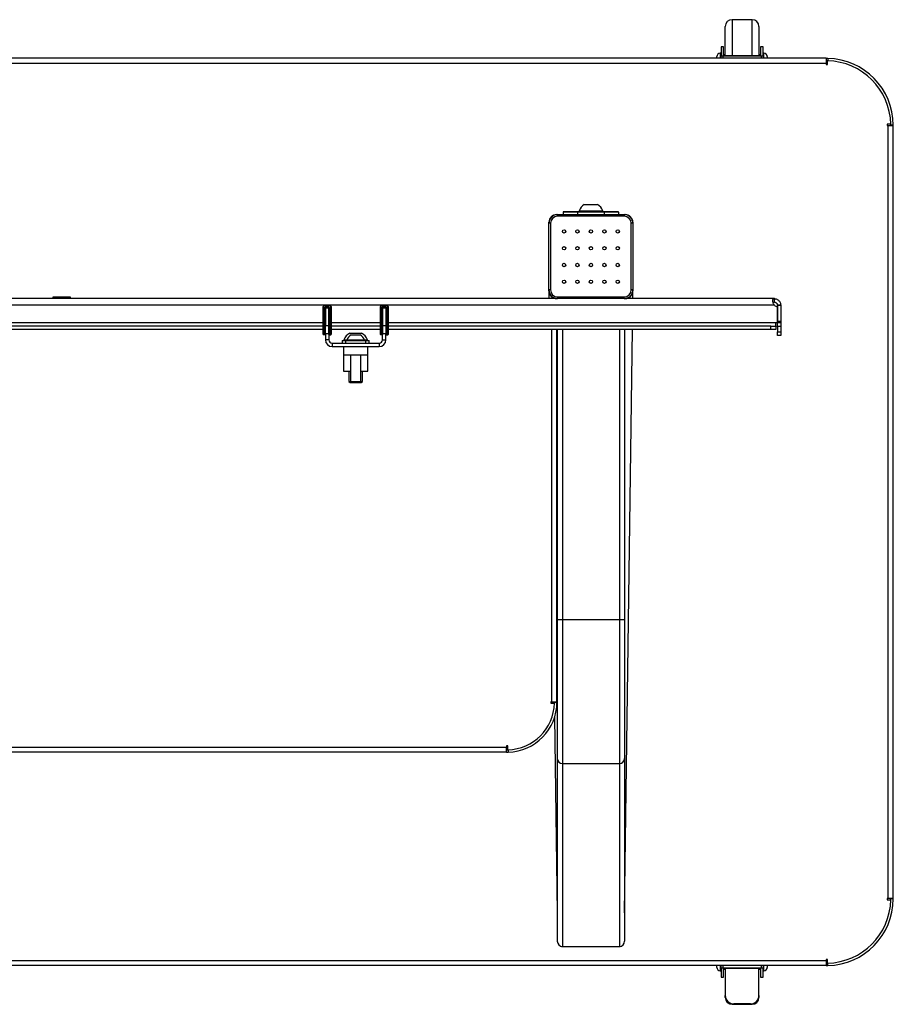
# Model space of a CAD drawing. Header units: millimetres. Extents: x -2165 to 1756, y -606 to 2289.
# Tile 5 of 10: x -616 to -96, y 1703 to 2289. Entities that reach past the tile are written whole.
import ezdxf

# ---------------------------------------------------------------- set-up
doc = ezdxf.new("R2010")
doc.units = ezdxf.units.MM

msp = doc.modelspace()

# ---------------------------------------------------------------- linework, layer by layer
at = {"linetype": 'Continuous', "lineweight": 25}
for p, q in [((-180.38, 2288.76), (-192.38, 2288.76)), ((-192.38, 2288.76), (-192.38, 2287.66)), ((-192.38, 2287.66), (-192.38, 2267.51)), ((-180.38, 2287.66), (-180.38, 2288.76)), ((-180.38, 2267.51), (-180.38, 2287.66)), ((-196.38, 2283.84), (-196.38, 2284.76)), ((-196.38, 2267.51), (-196.38, 2283.84)), ((-176.38, 2284.76), (-176.38, 2283.84)), ((-176.38, 2283.84), (-176.38, 2267.51)), ((-198.88, 2268.76), (-199.38, 2268.76)), ((-199.38, 2268.76), (-199.38, 2265.76)), ((-197.38, 2272.68), (-198.88, 2272.68)), ((-198.88, 2272.62), (-198.88, 2272.68)), ((-198.88, 2272.62), (-198.88, 2267.44)), ((-197.38, 2272.62), (-198.88, 2272.62)), ((-197.38, 2272.68), (-197.38, 2272.62)), ((-197.38, 2267.51), (-197.38, 2272.62)), ((-173.88, 2272.68), (-175.38, 2272.68)), ((-175.38, 2272.62), (-175.38, 2272.68)), ((-175.38, 2272.62), (-175.38, 2267.51)), ((-173.88, 2272.62), (-175.38, 2272.62)), ((-173.88, 2272.68), (-173.88, 2272.62)), ((-173.88, 2267.44), (-173.88, 2272.62)), ((-173.38, 2268.76), (-173.88, 2268.76)), ((-173.38, 2265.76), (-173.38, 2268.76)), ((-136.38, 2265.76), (-1096.38, 2265.76)), ((-136.38, 2262.76), (-1096.38, 2262.76)), ((-201.38, 2265.76), (-201.38, 2266.76)), ((-198.88, 2265.76), (-198.88, 2267.44)), ((-197.88, 2267.29), (-174.88, 2267.29)), ((-197.88, 2267.29), (-197.88, 2265.76)), ((-196.38, 2267.76), (-197.38, 2267.76)), ((-197.38, 2267.51), (-175.38, 2267.51)), ((-175.38, 2267.76), (-176.38, 2267.76)), ((-174.88, 2265.76), (-174.88, 2267.29)), ((-173.88, 2267.44), (-173.88, 2265.76)), ((-171.38, 2266.76), (-171.38, 2265.76)), ((-136.38, 2265.76), (-136.38, 2262.76)), ((-136.38, 2262.76), (-136.38, 2262.01)), ((-136.38, 2262.01), (-135.63, 2262.01)), ((-135.63, 2262.01), (-135.63, 2264.25)), ((-135.36, 2265.74), (-135.4, 2264.24)), ((-97.89, 2226.51), (-100.13, 2226.51)), ((-100.13, 2226.51), (-100.13, 2225.76)), ((-100.13, 2225.76), (-99.38, 2225.76)), ((-99.38, 1765.76), (-99.38, 2225.76)), ((-99.38, 2225.76), (-96.38, 2225.76)), ((-97.88, 2225.96), (-97.89, 2226.51)), ((-96.38, 2225.97), (-97.88, 2225.96)), ((-96.38, 1765.76), (-96.38, 2225.76)), ((-292.88, 2174.23), (-292.88, 2172.76)), ((-284.38, 2174.23), (-292.88, 2174.23)), ((-283.38, 2174.48), (-292.63, 2174.48)), ((-284.38, 2174.36), (-284.38, 2172.76)), ((-284.38, 2174.36), (-268.38, 2174.36)), ((-283.38, 2175.02), (-283.38, 2174.36)), ((-283.38, 2175.02), (-269.5, 2175.02)), ((-280.38, 2178.76), (-272.45, 2178.76)), ((-272.45, 2178.76), (-272.38, 2178.76)), ((-269.5, 2175.02), (-269.38, 2175.02)), ((-269.38, 2174.36), (-269.38, 2175.02)), ((-260.13, 2174.48), (-269.38, 2174.48)), ((-268.38, 2172.76), (-268.38, 2174.36)), ((-259.88, 2174.23), (-268.38, 2174.23)), ((-259.88, 2174.23), (-259.88, 2172.76)), ((-296.78, 2172.76), (-296.18, 2172.76)), ((-296.18, 2171.76), (-296.18, 2172.76)), ((-296.18, 2172.76), (-256.58, 2172.76)), ((-256.58, 2171.76), (-296.18, 2171.76)), ((-256.58, 2172.76), (-256.58, 2171.76)), ((-256.58, 2172.76), (-255.98, 2172.76)), ((-301.38, 2167.56), (-301.38, 2168.16)), ((-300.38, 2167.56), (-301.38, 2167.56)), ((-301.38, 2127.96), (-301.38, 2167.56)), ((-300.38, 2167.56), (-300.38, 2127.96)), ((-252.38, 2127.96), (-252.38, 2167.56)), ((-251.38, 2167.56), (-252.38, 2167.56)), ((-251.38, 2168.16), (-251.38, 2167.56)), ((-251.38, 2167.56), (-251.38, 2127.96)), ((-300.38, 2127.96), (-301.38, 2127.96)), ((-301.38, 2127.36), (-301.38, 2127.96)), ((-301.38, 2127.36), (-301.38, 2122.76)), ((-251.38, 2127.96), (-252.38, 2127.96)), ((-251.38, 2127.96), (-251.38, 2127.36)), ((-251.38, 2122.76), (-251.38, 2127.36)), ((-296.78, 2122.76), (-935.98, 2122.76)), ((-596.63, 2123.56), (-596.63, 2122.76)), ((-586.13, 2123.56), (-596.63, 2123.56)), ((-586.13, 2122.76), (-586.13, 2123.56)), ((-296.18, 2122.76), (-296.78, 2122.76)), ((-296.18, 2123.76), (-256.58, 2123.76)), ((-296.18, 2123.76), (-296.18, 2122.76)), ((-256.58, 2122.76), (-296.18, 2122.76)), ((-256.58, 2122.76), (-256.58, 2123.76)), ((-255.98, 2122.76), (-256.58, 2122.76)), ((-167.45, 2122.76), (-255.98, 2122.76)), ((-167.3, 2122.74), (-167.45, 2122.76)), ((-167.42, 2122.76), (-167.45, 2122.76)), ((-167.38, 2122.76), (-167.42, 2122.76)), ((-167.38, 2122.76), (-167.38, 2120.76)), ((-167.17, 2122.75), (-167.38, 2122.76)), ((-167.3, 2122.74), (-167.3, 2120.75)), ((-167.17, 2122.75), (-167.28, 2120.75)), ((-167.06, 2118.76), (-1065.71, 2118.76)), ((-435.48, 2118.16), (-435.68, 2118.16)), ((-435.68, 2114.06), (-435.68, 2118.16)), ((-435.48, 2118.16), (-435.48, 2114.06)), ((-435.18, 2118.46), (-435.18, 2118.66)), ((-435.18, 2118.66), (-431.58, 2118.66)), ((-431.58, 2118.46), (-435.18, 2118.46)), ((-434.68, 2114.06), (-434.68, 2117.46)), ((-434.68, 2117.46), (-434.48, 2117.46)), ((-434.48, 2117.46), (-434.48, 2114.06)), ((-434.28, 2117.46), (-434.48, 2117.46)), ((-434.38, 2117.21), (-432.38, 2117.21)), ((-434.38, 2117.21), (-434.38, 2106.74)), ((-434.28, 2117.86), (-432.48, 2117.86)), ((-434.28, 2117.86), (-434.28, 2117.66)), ((-432.48, 2117.66), (-434.28, 2117.66)), ((-434.28, 2117.66), (-434.28, 2117.46)), ((-432.48, 2117.46), (-434.28, 2117.46)), ((-434.28, 2117.46), (-434.28, 2117.21)), ((-432.48, 2117.86), (-432.48, 2117.66)), ((-432.48, 2117.66), (-432.48, 2117.46)), ((-432.28, 2117.46), (-432.48, 2117.46)), ((-432.48, 2117.21), (-432.48, 2117.46)), ((-432.38, 2117.21), (-432.38, 2106.74)), ((-432.08, 2117.46), (-432.28, 2117.46)), ((-432.28, 2114.06), (-432.28, 2117.46)), ((-432.08, 2117.46), (-432.08, 2114.06)), ((-431.58, 2118.46), (-431.58, 2118.66)), ((-431.28, 2114.06), (-431.28, 2118.16)), ((-431.28, 2118.16), (-431.08, 2118.16)), ((-431.08, 2118.16), (-431.08, 2114.06)), ((-401.48, 2118.16), (-401.68, 2118.16)), ((-401.68, 2114.06), (-401.68, 2118.16)), ((-401.48, 2118.16), (-401.48, 2114.06)), ((-401.18, 2118.46), (-401.18, 2118.66)), ((-401.18, 2118.66), (-397.58, 2118.66)), ((-397.58, 2118.46), (-401.18, 2118.46)), ((-400.68, 2114.06), (-400.68, 2117.46)), ((-400.68, 2117.46), (-400.48, 2117.46)), ((-400.48, 2117.46), (-400.48, 2114.06)), ((-400.28, 2117.46), (-400.48, 2117.46)), ((-400.38, 2117.21), (-398.38, 2117.21)), ((-400.38, 2117.21), (-400.38, 2106.74)), ((-400.28, 2117.86), (-398.48, 2117.86)), ((-400.28, 2117.86), (-400.28, 2117.66)), ((-398.48, 2117.66), (-400.28, 2117.66)), ((-400.28, 2117.66), (-400.28, 2117.46)), ((-398.48, 2117.46), (-400.28, 2117.46)), ((-400.28, 2117.46), (-400.28, 2117.21)), ((-398.48, 2117.86), (-398.48, 2117.66)), ((-398.48, 2117.66), (-398.48, 2117.46)), ((-398.28, 2117.46), (-398.48, 2117.46)), ((-398.48, 2117.21), (-398.48, 2117.46)), ((-398.38, 2117.21), (-398.38, 2106.74)), ((-398.08, 2117.46), (-398.28, 2117.46)), ((-398.28, 2114.06), (-398.28, 2117.46)), ((-398.08, 2117.46), (-398.08, 2114.06)), ((-397.58, 2118.46), (-397.58, 2118.66)), ((-397.28, 2118.16), (-397.08, 2118.16)), ((-397.28, 2114.06), (-397.28, 2118.16)), ((-397.08, 2118.16), (-397.08, 2114.06)), ((-167.28, 2120.75), (-167.38, 2120.76)), ((-165.48, 2118.06), (-165.48, 2108.36)), ((-163.38, 2118.76), (-165.38, 2118.76)), ((-165.38, 2118.58), (-165.38, 2118.76)), ((-163.38, 2118.58), (-165.38, 2118.58)), ((-165.38, 2118.58), (-165.38, 2109.36)), ((-163.38, 2118.58), (-163.38, 2118.76)), ((-163.38, 2118.58), (-163.38, 2109.36)), ((-435.48, 2114.06), (-435.68, 2114.06)), ((-435.68, 2112.21), (-435.68, 2114.06)), ((-435.68, 2111.02), (-435.68, 2112.21)), ((-435.68, 2110.67), (-435.68, 2111.02)), ((-435.68, 2110.51), (-435.68, 2110.67)), ((-435.68, 2108.51), (-435.68, 2110.51)), ((-435.48, 2114.06), (-435.48, 2112.38)), ((-435.48, 2114.06), (-434.68, 2114.06)), ((-435.48, 2112.38), (-435.48, 2111.19)), ((-434.68, 2112.38), (-435.48, 2112.38)), ((-435.48, 2111.19), (-435.48, 2110.87)), ((-435.48, 2111.19), (-434.68, 2111.19)), ((-435.48, 2110.87), (-435.48, 2110.71)), ((-434.68, 2110.87), (-435.48, 2110.87)), ((-435.48, 2110.71), (-435.48, 2108.51)), ((-434.68, 2110.71), (-435.48, 2110.71)), ((-434.68, 2112.38), (-434.68, 2114.06)), ((-434.68, 2114.06), (-434.48, 2114.06)), ((-434.68, 2111.19), (-434.68, 2112.38)), ((-434.68, 2110.87), (-434.68, 2111.19)), ((-434.68, 2110.71), (-434.68, 2110.87)), ((-434.68, 2108.51), (-434.68, 2110.71)), ((-434.48, 2114.06), (-434.48, 2112.21)), ((-434.38, 2112.43), (-434.48, 2112.43)), ((-434.48, 2112.21), (-434.48, 2111.02)), ((-434.48, 2111.02), (-434.48, 2110.67)), ((-434.48, 2110.67), (-434.48, 2110.51)), ((-434.48, 2110.51), (-434.48, 2108.51)), ((-432.28, 2112.43), (-432.38, 2112.43)), ((-432.08, 2114.06), (-432.28, 2114.06)), ((-432.28, 2112.21), (-432.28, 2114.06)), ((-432.28, 2111.02), (-432.28, 2112.21)), ((-432.28, 2110.67), (-432.28, 2111.02)), ((-432.28, 2110.51), (-432.28, 2110.67)), ((-432.28, 2108.51), (-432.28, 2110.51)), ((-432.08, 2114.06), (-432.08, 2112.38)), ((-432.08, 2114.06), (-431.28, 2114.06)), ((-432.08, 2112.38), (-432.08, 2111.19)), ((-431.28, 2112.38), (-432.08, 2112.38)), ((-432.08, 2111.19), (-432.08, 2110.87)), ((-432.08, 2111.19), (-431.28, 2111.19)), ((-432.08, 2110.87), (-432.08, 2110.71)), ((-431.28, 2110.87), (-432.08, 2110.87)), ((-432.08, 2110.71), (-432.08, 2108.51)), ((-432.08, 2110.71), (-431.28, 2110.71)), ((-431.28, 2112.38), (-431.28, 2114.06)), ((-431.28, 2114.06), (-431.08, 2114.06)), ((-431.28, 2111.19), (-431.28, 2112.38)), ((-431.28, 2110.87), (-431.28, 2111.19)), ((-431.28, 2110.71), (-431.28, 2110.87)), ((-431.28, 2108.51), (-431.28, 2110.71)), ((-431.08, 2114.06), (-431.08, 2112.21)), ((-431.08, 2112.21), (-431.08, 2111.02)), ((-431.08, 2111.02), (-431.08, 2110.67)), ((-431.08, 2110.67), (-431.08, 2110.51)), ((-431.08, 2110.51), (-431.08, 2108.51)), ((-401.48, 2114.06), (-401.68, 2114.06)), ((-401.68, 2112.21), (-401.68, 2114.06)), ((-401.68, 2111.02), (-401.68, 2112.21)), ((-401.68, 2110.67), (-401.68, 2111.02)), ((-401.68, 2110.51), (-401.68, 2110.67)), ((-401.68, 2108.51), (-401.68, 2110.51)), ((-401.48, 2114.06), (-401.48, 2112.38)), ((-401.48, 2114.06), (-400.68, 2114.06)), ((-401.48, 2112.38), (-401.48, 2111.19)), ((-400.68, 2112.38), (-401.48, 2112.38)), ((-401.48, 2111.19), (-401.48, 2110.87)), ((-401.48, 2111.19), (-400.68, 2111.19)), ((-401.48, 2110.87), (-401.48, 2110.71)), ((-400.68, 2110.87), (-401.48, 2110.87)), ((-401.48, 2110.71), (-401.48, 2108.51)), ((-400.68, 2110.71), (-401.48, 2110.71)), ((-400.68, 2112.38), (-400.68, 2114.06)), ((-400.68, 2114.06), (-400.48, 2114.06)), ((-400.68, 2111.19), (-400.68, 2112.38)), ((-400.68, 2110.87), (-400.68, 2111.19)), ((-400.68, 2110.71), (-400.68, 2110.87)), ((-400.68, 2108.51), (-400.68, 2110.71)), ((-400.48, 2114.06), (-400.48, 2112.21)), ((-400.38, 2112.43), (-400.48, 2112.43)), ((-400.48, 2112.21), (-400.48, 2111.02)), ((-400.48, 2111.02), (-400.48, 2110.67)), ((-400.48, 2110.67), (-400.48, 2110.51)), ((-400.48, 2110.51), (-400.48, 2108.51)), ((-398.28, 2112.43), (-398.38, 2112.43)), ((-398.08, 2114.06), (-398.28, 2114.06)), ((-398.28, 2112.21), (-398.28, 2114.06)), ((-398.28, 2111.02), (-398.28, 2112.21)), ((-398.28, 2110.67), (-398.28, 2111.02)), ((-398.28, 2110.51), (-398.28, 2110.67)), ((-398.28, 2108.51), (-398.28, 2110.51)), ((-398.08, 2114.06), (-398.08, 2112.38)), ((-398.08, 2114.06), (-397.28, 2114.06)), ((-398.08, 2112.38), (-398.08, 2111.19)), ((-397.28, 2112.38), (-398.08, 2112.38)), ((-398.08, 2111.19), (-398.08, 2110.87)), ((-398.08, 2111.19), (-397.28, 2111.19)), ((-398.08, 2110.87), (-398.08, 2110.71)), ((-397.28, 2110.87), (-398.08, 2110.87)), ((-398.08, 2110.71), (-398.08, 2108.51)), ((-398.08, 2110.71), (-397.28, 2110.71)), ((-397.28, 2112.38), (-397.28, 2114.06)), ((-397.28, 2114.06), (-397.08, 2114.06)), ((-397.28, 2111.19), (-397.28, 2112.38)), ((-397.28, 2110.87), (-397.28, 2111.19)), ((-397.28, 2110.71), (-397.28, 2110.87)), ((-397.28, 2108.51), (-397.28, 2110.71)), ((-397.08, 2114.06), (-397.08, 2112.21)), ((-397.08, 2112.21), (-397.08, 2111.02)), ((-397.08, 2111.02), (-397.08, 2110.67)), ((-397.08, 2110.67), (-397.08, 2110.51)), ((-397.08, 2110.51), (-397.08, 2108.51)), ((-435.68, 2108.36), (-797.08, 2108.36)), ((-435.68, 2106.36), (-797.08, 2106.36)), ((-435.68, 2104.36), (-797.08, 2104.36)), ((-435.68, 2103.46), (-435.68, 2108.51)), ((-435.48, 2108.51), (-435.68, 2108.51)), ((-435.48, 2108.51), (-435.48, 2103.46)), ((-434.68, 2108.51), (-435.48, 2108.51)), ((-434.68, 2108.51), (-434.48, 2108.51)), ((-434.68, 2103.46), (-434.68, 2108.51)), ((-434.48, 2108.51), (-434.48, 2103.46)), ((-434.48, 2108.51), (-434.38, 2108.51)), ((-434.38, 2106.74), (-432.38, 2106.74)), ((-434.38, 2101.78), (-434.38, 2106.74)), ((-432.38, 2108.51), (-432.28, 2108.51)), ((-432.38, 2106.74), (-432.38, 2101.78)), ((-432.28, 2103.46), (-432.28, 2108.51)), ((-432.08, 2108.51), (-432.28, 2108.51)), ((-432.08, 2108.51), (-432.08, 2103.46)), ((-432.08, 2108.51), (-431.28, 2108.51)), ((-431.28, 2103.46), (-431.28, 2108.51)), ((-431.08, 2108.51), (-431.28, 2108.51)), ((-431.08, 2108.51), (-431.08, 2103.46)), ((-401.68, 2108.36), (-431.08, 2108.36)), ((-401.68, 2106.36), (-431.08, 2106.36)), ((-401.68, 2104.36), (-431.08, 2104.36)), ((-401.68, 2103.46), (-401.68, 2108.51)), ((-401.48, 2108.51), (-401.68, 2108.51)), ((-401.48, 2108.51), (-401.48, 2103.46)), ((-400.68, 2108.51), (-401.48, 2108.51)), ((-400.68, 2108.51), (-400.48, 2108.51)), ((-400.68, 2103.46), (-400.68, 2108.51)), ((-400.48, 2108.51), (-400.48, 2103.46)), ((-400.48, 2108.51), (-400.38, 2108.51)), ((-400.38, 2106.74), (-398.38, 2106.74)), ((-400.38, 2101.78), (-400.38, 2106.74)), ((-398.38, 2108.51), (-398.28, 2108.51)), ((-398.38, 2106.74), (-398.38, 2101.78)), ((-398.28, 2103.46), (-398.28, 2108.51)), ((-398.08, 2108.51), (-398.28, 2108.51)), ((-398.08, 2108.51), (-398.08, 2103.46)), ((-398.08, 2108.51), (-397.28, 2108.51)), ((-397.28, 2103.46), (-397.28, 2108.51)), ((-397.08, 2108.51), (-397.28, 2108.51)), ((-397.08, 2108.51), (-397.08, 2103.46)), ((-166.38, 2108.36), (-397.08, 2108.36)), ((-169.38, 2106.36), (-397.08, 2106.36)), ((-169.38, 2104.36), (-397.08, 2104.36)), ((-299.58, 1882.76), (-299.58, 2104.36)), ((-296.58, 1882.76), (-296.58, 2104.36)), ((-296.38, 2104.36), (-296.38, 1931.8)), ((-293.38, 2104.36), (-293.38, 1931.8)), ((-259.38, 2104.36), (-259.38, 1931.8)), ((-256.38, 2104.36), (-256.38, 1931.8)), ((-256.38, 1757.16), (-251.64, 2104.36)), ((-169.38, 2104.36), (-169.38, 2106.36)), ((-169.38, 2106.36), (-166.38, 2106.36)), ((-166.38, 2104.36), (-169.38, 2104.36)), ((-166.38, 2106.36), (-166.38, 2108.36)), ((-165.48, 2108.36), (-166.38, 2108.36)), ((-166.38, 2106.36), (-166.38, 2104.36)), ((-165.38, 2109.36), (-163.38, 2109.36)), ((-165.38, 2108.36), (-165.38, 2109.36)), ((-163.38, 2108.36), (-165.38, 2108.36)), ((-165.38, 2106.17), (-165.38, 2108.36)), ((-163.38, 2106.17), (-165.38, 2106.17)), ((-165.38, 2106.17), (-165.38, 2102.94)), ((-163.38, 2109.36), (-163.38, 2108.36)), ((-163.38, 2108.36), (-163.38, 2106.17)), ((-163.38, 2106.17), (-163.38, 2102.94)), ((-435.48, 2103.46), (-435.68, 2103.46)), ((-435.68, 2101.46), (-435.68, 2103.46)), ((-435.48, 2103.46), (-435.48, 2101.26)), ((-434.68, 2103.46), (-435.48, 2103.46)), ((-434.68, 2101.26), (-435.48, 2101.26)), ((-434.68, 2101.26), (-434.68, 2103.46)), ((-434.68, 2103.46), (-434.48, 2103.46)), ((-434.48, 2103.46), (-434.48, 2101.46)), ((-434.48, 2103.46), (-434.38, 2103.46)), ((-434.38, 2101.78), (-434.38, 2098.21)), ((-432.38, 2101.78), (-434.38, 2101.78)), ((-432.38, 2098.21), (-434.38, 2098.21)), ((-432.38, 2103.46), (-432.28, 2103.46)), ((-432.38, 2101.78), (-432.38, 2098.21)), ((-432.28, 2101.46), (-432.28, 2103.46)), ((-432.08, 2103.46), (-432.28, 2103.46)), ((-432.08, 2103.46), (-432.08, 2101.26)), ((-432.08, 2103.46), (-431.28, 2103.46)), ((-432.08, 2101.26), (-431.28, 2101.26)), ((-431.28, 2101.26), (-431.28, 2103.46)), ((-431.08, 2103.46), (-431.28, 2103.46)), ((-431.08, 2103.46), (-431.08, 2101.46)), ((-423.38, 2098.19), (-423.38, 2097.81)), ((-423.38, 2098.19), (-421.63, 2098.19)), ((-421.63, 2098.19), (-421.63, 2097.81)), ((-421.63, 2098.19), (-411.13, 2098.19)), ((-419.88, 2102.21), (-412.88, 2102.21)), ((-419.01, 2101.11), (-413.76, 2101.11)), ((-411.13, 2097.81), (-411.13, 2098.19)), ((-411.13, 2098.19), (-409.38, 2098.19)), ((-409.38, 2097.81), (-409.38, 2098.19)), ((-401.68, 2101.46), (-401.68, 2103.46)), ((-401.48, 2103.46), (-401.68, 2103.46)), ((-401.48, 2103.46), (-401.48, 2101.26)), ((-400.68, 2103.46), (-401.48, 2103.46)), ((-400.68, 2101.26), (-401.48, 2101.26)), ((-400.68, 2101.26), (-400.68, 2103.46)), ((-400.68, 2103.46), (-400.48, 2103.46)), ((-400.48, 2103.46), (-400.48, 2101.46)), ((-400.48, 2103.46), (-400.38, 2103.46)), ((-400.38, 2098.21), (-400.38, 2101.78)), ((-398.38, 2101.78), (-400.38, 2101.78)), ((-400.38, 2098.21), (-398.38, 2098.21)), ((-398.38, 2103.46), (-398.28, 2103.46)), ((-398.38, 2098.21), (-398.38, 2101.78)), ((-398.28, 2101.46), (-398.28, 2103.46)), ((-398.08, 2103.46), (-398.28, 2103.46)), ((-398.08, 2103.46), (-398.08, 2101.26)), ((-398.08, 2103.46), (-397.28, 2103.46)), ((-398.08, 2101.26), (-397.28, 2101.26)), ((-397.08, 2103.46), (-397.28, 2103.46)), ((-397.28, 2101.26), (-397.28, 2103.46)), ((-397.08, 2103.46), (-397.08, 2101.46)), ((-165.38, 2102.94), (-163.38, 2102.94)), ((-165.38, 2100.76), (-165.38, 2102.94)), ((-163.38, 2100.76), (-165.38, 2100.76)), ((-163.38, 2102.94), (-163.38, 2100.76)), ((-430.38, 2096.21), (-430.38, 2094.21)), ((-430.38, 2096.21), (-402.38, 2096.21)), ((-430.38, 2094.21), (-402.38, 2094.21)), ((-424.38, 2097.81), (-424.38, 2096.21)), ((-424.38, 2097.81), (-422.38, 2097.81)), ((-423.63, 2094.21), (-423.63, 2089.21)), ((-422.38, 2097.81), (-422.38, 2096.21)), ((-422.38, 2097.81), (-410.38, 2097.81)), ((-410.38, 2096.21), (-410.38, 2097.81)), ((-410.38, 2097.81), (-408.38, 2097.81)), ((-409.13, 2089.21), (-409.13, 2094.21)), ((-408.38, 2096.21), (-408.38, 2097.81)), ((-402.38, 2096.21), (-402.38, 2094.21)), ((-423.63, 2089.21), (-423.63, 2079.51)), ((-423.63, 2089.21), (-409.13, 2089.21)), ((-419.38, 2089.21), (-419.38, 2073.36)), ((-413.38, 2073.36), (-413.38, 2089.21)), ((-409.13, 2079.51), (-409.13, 2089.21)), ((-296.38, 2089.76), (-296.58, 2089.76)), ((-296.58, 2083.76), (-296.38, 2083.76)), ((-423.63, 2079.51), (-419.38, 2079.51)), ((-420.38, 2079.51), (-420.38, 2073.5)), ((-413.38, 2079.51), (-409.13, 2079.51)), ((-412.38, 2073.5), (-412.38, 2079.51)), ((-420.38, 2073.5), (-419.69, 2072.81)), ((-420.38, 2073.5), (-419.38, 2073.5)), ((-419.69, 2072.81), (-418.83, 2072.81)), ((-419.38, 2073.36), (-418.83, 2072.81)), ((-419.38, 2073.36), (-413.38, 2073.36)), ((-418.83, 2072.81), (-413.94, 2072.81)), ((-413.94, 2072.81), (-413.38, 2073.36)), ((-413.94, 2072.81), (-413.07, 2072.81)), ((-413.38, 2073.5), (-412.38, 2073.5)), ((-413.07, 2072.81), (-412.38, 2073.5)), ((-296.38, 1979.76), (-296.58, 1979.76)), ((-296.58, 1973.76), (-296.38, 1973.76)), ((-296.38, 1931.8), (-293.38, 1931.8)), ((-296.38, 1931.8), (-296.38, 1848.98)), ((-293.38, 1931.8), (-259.38, 1931.8)), ((-293.38, 1931.8), (-293.38, 1846.06)), ((-259.38, 1931.8), (-256.38, 1931.8)), ((-259.38, 1931.8), (-259.38, 1846.06)), ((-256.38, 1931.8), (-256.38, 1848.98)), ((-299.58, 1882.76), (-300.33, 1882.76)), ((-300.33, 1882.76), (-300.33, 1882.01)), ((-300.33, 1882.01), (-298.09, 1882.01)), ((-299.58, 1882.76), (-296.58, 1882.76)), ((-298.1, 1882.76), (-298.09, 1882.07)), ((-298.08, 1882.51), (-298.09, 1882.07)), ((-298.08, 1882.51), (-296.58, 1882.5)), ((-297.98, 1873.72), (-296.38, 1757.16)), ((-906.18, 1855.76), (-326.58, 1855.76)), ((-326.58, 1852.76), (-906.18, 1852.76)), ((-325.83, 1856.51), (-326.58, 1856.51)), ((-326.58, 1856.51), (-326.58, 1855.76)), ((-326.58, 1852.76), (-326.58, 1855.76)), ((-325.83, 1854.27), (-325.83, 1856.51)), ((-325.61, 1854.27), (-325.56, 1852.77)), ((-296.38, 1848.98), (-296.38, 1740.27)), ((-293.38, 1846.06), (-259.38, 1846.06)), ((-293.38, 1846.06), (-293.38, 1737.19)), ((-259.38, 1846.06), (-259.38, 1737.19)), ((-256.38, 1848.98), (-256.38, 1740.27)), ((-99.38, 1765.76), (-100.13, 1765.76)), ((-100.13, 1765.76), (-100.13, 1765.01)), ((-100.13, 1765.01), (-97.89, 1765.01)), ((-96.38, 1765.76), (-99.38, 1765.76)), ((-97.89, 1765.01), (-97.88, 1765.56)), ((-96.38, 1765.55), (-97.88, 1765.56)), ((-293.38, 1737.19), (-259.38, 1737.19)), ((-293.18, 1737.16), (-259.58, 1737.16)), ((-1096.38, 1728.76), (-136.38, 1728.76)), ((-135.63, 1729.51), (-136.38, 1729.51)), ((-136.38, 1729.51), (-136.38, 1728.76)), ((-136.38, 1728.76), (-136.38, 1725.76)), ((-135.63, 1727.26), (-135.63, 1729.51)), ((-136.38, 1725.76), (-1096.38, 1725.76)), ((-201.38, 1724.76), (-201.38, 1725.76)), ((-199.38, 1725.76), (-199.38, 1722.76)), ((-198.88, 1724.08), (-198.88, 1725.76)), ((-198.88, 1724.08), (-198.88, 1718.89)), ((-197.88, 1725.76), (-197.88, 1724.23)), ((-174.88, 1724.23), (-197.88, 1724.23)), ((-196.38, 1724), (-197.38, 1724)), ((-197.38, 1718.89), (-197.38, 1724)), ((-197.38, 1723.76), (-196.38, 1723.76)), ((-176.38, 1724), (-196.38, 1724)), ((-196.38, 1724), (-196.38, 1707.99)), ((-175.38, 1724), (-176.38, 1724)), ((-176.38, 1707.99), (-176.38, 1724)), ((-176.38, 1723.76), (-175.38, 1723.76)), ((-175.38, 1724), (-175.38, 1718.89)), ((-174.88, 1724.23), (-174.88, 1725.76)), ((-173.88, 1725.76), (-173.88, 1724.08)), ((-173.88, 1718.89), (-173.88, 1724.08)), ((-173.38, 1722.76), (-173.38, 1725.76)), ((-171.38, 1725.76), (-171.38, 1724.76)), ((-135.36, 1725.77), (-135.4, 1727.27)), ((-199.38, 1722.76), (-198.88, 1722.76)), ((-198.88, 1718.89), (-197.38, 1718.89)), ((-198.88, 1718.84), (-198.88, 1718.89)), ((-198.88, 1718.84), (-197.38, 1718.84)), ((-197.38, 1718.89), (-197.38, 1718.84)), ((-175.38, 1718.89), (-173.88, 1718.89)), ((-175.38, 1718.84), (-175.38, 1718.89)), ((-175.38, 1718.84), (-173.88, 1718.84)), ((-173.88, 1722.76), (-173.38, 1722.76)), ((-173.88, 1718.89), (-173.88, 1718.84)), ((-196.38, 1707.68), (-196.38, 1707.99)), ((-196.38, 1706.76), (-196.38, 1707.68)), ((-176.38, 1707.99), (-176.38, 1706.76)), ((-192.38, 1703.09), (-192.38, 1702.76)), ((-192.38, 1702.76), (-180.38, 1702.76)), ((-181.38, 1702.99), (-191.38, 1702.99)), ((-180.38, 1702.76), (-180.38, 1703.09))]:
    msp.add_line(p, q, dxfattribs=at)
at = {"linetype": 'Continuous', "lineweight": 25, "flags": 128}
for points in [[(-293.86, 1737.23), (-293.81, 1737.22), (-293.18, 1737.16)], [(-259.58, 1737.16), (-258.96, 1737.22), (-258.91, 1737.23)]]:
    msp.add_lwpolyline(points, dxfattribs=at)
at = {"linetype": 'Continuous', "lineweight": 25}
for centre in [(-292.38, 2162.76), (-284.38, 2162.76), (-276.38, 2162.76), (-268.38, 2162.76), (-260.38, 2162.76), (-292.38, 2152.76), (-284.38, 2152.76), (-276.38, 2152.76), (-268.38, 2152.76), (-260.38, 2152.76), (-292.38, 2142.76), (-284.38, 2142.76), (-276.38, 2142.76), (-268.38, 2142.76), (-260.38, 2142.76), (-292.38, 2132.76), (-284.38, 2132.76), (-276.38, 2132.76), (-268.38, 2132.76), (-260.38, 2132.76)]:
    msp.add_circle(centre, 1, dxfattribs=at)
for centre, radius, start, end in [((-192.38, 2284.76), 4, 90, 180), ((-180.38, 2284.76), 4, 360, 90), ((-199.38, 2266.76), 2, 90, 180), ((-173.38, 2266.76), 2, 0, 90), ((-136.38, 2225.76), 40, 88.53744, 90), ((-136.38, 2225.76), 38.5, 88.88378, 90), ((-136.38, 2225.76), 38.5, 1.11622, 88.88378), ((-136.38, 2225.76), 40, 0.3, 88.53744), ((-292.63, 2174.23), 0.25, 90, 180), ((-276.38, 2172.48), 7.45, 122.48751, 160.04357), ((-276.38, 2172.48), 7.45, 19.95643, 57.51249), ((-260.13, 2174.23), 0.25, 0, 90), ((-296.18, 2167.56), 5.2, 90, 180), ((-296.78, 2168.16), 4.6, 90, 180), ((-296.18, 2167.56), 4.2, 90, 180), ((-256.58, 2167.56), 5.2, 0, 90), ((-256.58, 2167.56), 4.2, 0, 90), ((-255.98, 2168.16), 4.6, 360, 90), ((-296.18, 2127.96), 5.2, 180, 270), ((-296.78, 2127.36), 4.6, 180, 270), ((-296.18, 2127.96), 4.2, 180, 270), ((-256.58, 2127.96), 5.2, 270, 0), ((-256.58, 2127.96), 4.2, 270, 0), ((-255.98, 2127.36), 4.6, 270, 360), ((-435.18, 2118.16), 0.5, 90, 180), ((-435.18, 2118.16), 0.3, 90, 180), ((-434.28, 2117.46), 0.4, 90, 180), ((-434.28, 2117.46), 0.2, 90, 180), ((-432.48, 2117.46), 0.4, 0, 90), ((-432.48, 2117.46), 0.2, 0, 90), ((-431.58, 2118.16), 0.5, 0, 90), ((-431.58, 2118.16), 0.3, 0, 90), ((-401.18, 2118.16), 0.5, 90, 180), ((-401.18, 2118.16), 0.3, 90, 180), ((-400.28, 2117.46), 0.4, 90, 180), ((-400.28, 2117.46), 0.2, 90, 180), ((-398.48, 2117.46), 0.4, 0, 90), ((-398.48, 2117.46), 0.2, 0, 90), ((-397.58, 2118.16), 0.5, 0, 90), ((-397.58, 2118.16), 0.3, 0, 90), ((-165.11, 2121.03), 3, 229.39533, 262.76814), ((-435.5, 2112.2), 0.186, 85.42667, 174.54447), ((-435.5, 2111.01), 0.186, 85.42667, 174.54447), ((-435.48, 2110.67), 0.2, 89.96074, 179.96069), ((-435.48, 2110.51), 0.2, 89.96074, 179.96069), ((-434.67, 2112.2), 0.186, 5.45553, 94.57333), ((-434.67, 2111.01), 0.186, 5.45553, 94.57333), ((-434.68, 2110.67), 0.2, 0.03931, 90.03926), ((-434.68, 2110.51), 0.2, 0.03931, 90.03926), ((-434.32, 2112.44), 0.167, 182.70568, 246.38225), ((-434.32, 2110.04), 0.167, 182.70568, 246.38225), ((-434.28, 2109.9), 0.2, 180.01756, 240.05052), ((-434.28, 2109.71), 0.2, 180.01756, 240.05052), ((-432.45, 2112.44), 0.167, 293.61775, 357.29432), ((-432.45, 2110.04), 0.167, 293.61775, 357.29432), ((-432.48, 2109.9), 0.2, 299.94948, 359.98244), ((-432.48, 2109.71), 0.2, 299.94948, 359.98244), ((-432.1, 2112.2), 0.186, 85.42667, 174.54447), ((-432.1, 2111.01), 0.186, 85.42667, 174.54447), ((-432.08, 2110.67), 0.2, 89.96074, 179.96069), ((-432.08, 2110.51), 0.2, 89.96074, 179.96069), ((-431.27, 2112.2), 0.186, 5.45553, 94.57333), ((-431.27, 2111.01), 0.186, 5.45553, 94.57333), ((-431.28, 2110.67), 0.2, 0.03931, 90.03926), ((-431.28, 2110.51), 0.2, 0.03931, 90.03926), ((-401.5, 2112.2), 0.186, 85.42667, 174.54447), ((-401.5, 2111.01), 0.186, 85.42667, 174.54447), ((-401.48, 2110.67), 0.2, 89.96074, 179.96069), ((-401.48, 2110.51), 0.2, 89.96074, 179.96069), ((-400.67, 2112.2), 0.186, 5.45553, 94.57333), ((-400.67, 2111.01), 0.186, 5.45553, 94.57333), ((-400.68, 2110.67), 0.2, 0.03931, 90.03926), ((-400.68, 2110.51), 0.2, 0.03931, 90.03926), ((-400.32, 2112.44), 0.167, 182.70568, 246.38225), ((-400.32, 2110.04), 0.167, 182.70568, 246.38225), ((-400.28, 2109.9), 0.2, 180.01756, 240.05052), ((-400.28, 2109.71), 0.2, 180.01756, 240.05052), ((-398.45, 2112.44), 0.167, 293.61775, 357.29432), ((-398.45, 2110.04), 0.167, 293.61775, 357.29432), ((-398.48, 2109.9), 0.2, 299.94948, 359.98244), ((-398.48, 2109.71), 0.2, 299.94948, 359.98244), ((-398.1, 2112.2), 0.186, 85.42667, 174.54447), ((-398.1, 2111.01), 0.186, 85.42667, 174.54447), ((-398.08, 2110.67), 0.2, 89.96074, 179.96069), ((-398.08, 2110.51), 0.2, 89.96074, 179.96069), ((-397.27, 2112.2), 0.186, 5.45553, 94.57333), ((-397.27, 2111.01), 0.186, 5.45553, 94.57333), ((-397.28, 2110.67), 0.2, 0.03931, 90.03926), ((-397.28, 2110.51), 0.2, 0.03931, 90.03926), ((-435.48, 2101.46), 0.2, 180, 270), ((-434.68, 2101.46), 0.2, 270, 0), ((-434.28, 2102.26), 0.2, 120, 180), ((-430.38, 2098.21), 4, 180, 270), ((-432.48, 2102.26), 0.2, 0, 60), ((-430.38, 2098.21), 2, 180, 270), ((-432.08, 2101.46), 0.2, 180, 270), ((-431.28, 2101.46), 0.2, 270, 0), ((-416.38, 2095.63), 7.45, 118.00594, 159.90535), ((-416.38, 2096.11), 5.65, 117.70087, 158.38979), ((-416.38, 2096.11), 5.65, 21.61021, 62.29913), ((-416.38, 2095.63), 7.45, 20.09465, 61.99406), ((-402.38, 2098.21), 4, 270, 0), ((-402.38, 2098.21), 2, 270, 0), ((-401.48, 2101.46), 0.2, 180, 270), ((-400.68, 2101.46), 0.2, 270, 0), ((-400.28, 2102.26), 0.2, 120, 180), ((-398.48, 2102.26), 0.2, 0, 60), ((-398.08, 2101.46), 0.2, 180, 270), ((-397.28, 2101.46), 0.2, 270, 0), ((-326.58, 1882.76), 28.5, 271.50796, 358.49204), ((-326.58, 1882.76), 30, 271.96387, 359.5), ((-326.58, 1882.76), 28.5, 270, 271.50796), ((-326.58, 1882.76), 30, 270, 271.96387), ((-293.42, 1849.02), 2.96, 180.75339, 270.73408), ((-259.35, 1849.02), 2.96, 269.26592, 359.24661), ((-136.38, 1765.76), 38.5, 271.11622, 358.88378), ((-136.38, 1765.76), 40, 271.46256, 359.7), ((-199.38, 1724.76), 2, 180, 270), ((-173.38, 1724.76), 2, 270, 0), ((-136.38, 1765.76), 38.5, 270, 271.11622), ((-136.38, 1765.76), 40, 270, 271.46256), ((-191.38, 1707.99), 5, 180, 270), ((-192.38, 1706.76), 4, 180, 270), ((-181.38, 1707.99), 5, 270, 0), ((-180.38, 1706.76), 4, 270, 0)]:
    msp.add_arc(centre, radius, start, end, dxfattribs=at)
for centre, major_axis, ratio, start_param, end_param in [((-197.88, 2267.44), (1, 0), 0.151553, 3.141593, 4.712389), ((-174.88, 2267.44), (1, 0), 0.151553, 4.712389, 6.283185), ((-293.38, 1740.27), (0, -3.08), 0.97437, 4.712389, 6.283185), ((-259.38, 1740.27), (0, -3.08), 0.97437, 0, 1.570796), ((-197.88, 1724.08), (1, 0), 0.151553, 1.570796, 3.141593), ((-174.88, 1724.08), (1, 0), 0.151553, 0, 1.570796)]:
    msp.add_ellipse(centre, major_axis=major_axis, ratio=ratio, start_param=start_param, end_param=end_param, dxfattribs=at)
for points, knots in [([(-167.06, 2118.76), (-167.21, 2118.95), (-167.51, 2119.36), (-167.82, 2120.06), (-168.03, 2120.77), (-168.12, 2121.44), (-168.1, 2122), (-167.95, 2122.41), (-167.7, 2122.66), (-167.43, 2122.72), (-167.3, 2122.74)], [0, 0, 0, 0, 0.115444, 0.23763, 0.364837, 0.495277, 0.626271, 0.755572, 0.880747, 1, 1, 1, 1]), ([(-167.17, 2122.75), (-166.95, 2122.73), (-166.51, 2122.69), (-165.78, 2122.45), (-165.06, 2122.05), (-164.42, 2121.49), (-163.92, 2120.81), (-163.59, 2120.09), (-163.41, 2119.37), (-163.39, 2118.96), (-163.38, 2118.76)], [0, 0, 0, 0, 0.118348, 0.243071, 0.372096, 0.503348, 0.634002, 0.761736, 0.88425, 1, 1, 1, 1]), ([(-167.95, 2120.55), (-167.94, 2120.55), (-167.88, 2120.64), (-167.66, 2120.71), (-167.42, 2120.74), (-167.3, 2120.75)], [0, 0, 0, 0, 0.057891, 0.510762, 1, 1, 1, 1]), ([(-167.28, 2120.75), (-167.17, 2120.74), (-166.97, 2120.73), (-166.6, 2120.61), (-166.23, 2120.41), (-165.9, 2120.12), (-165.64, 2119.77), (-165.48, 2119.4), (-165.39, 2119.04), (-165.39, 2118.85), (-165.38, 2118.76)], [0, 0, 0, 0, 0.1364, 0.262526, 0.38049, 0.49435, 0.609082, 0.729836, 0.859587, 1, 1, 1, 1])]:
    msp.add_open_spline(points, degree=3, knots=knots, dxfattribs=at)

doc.saveas('drawing.dxf')
